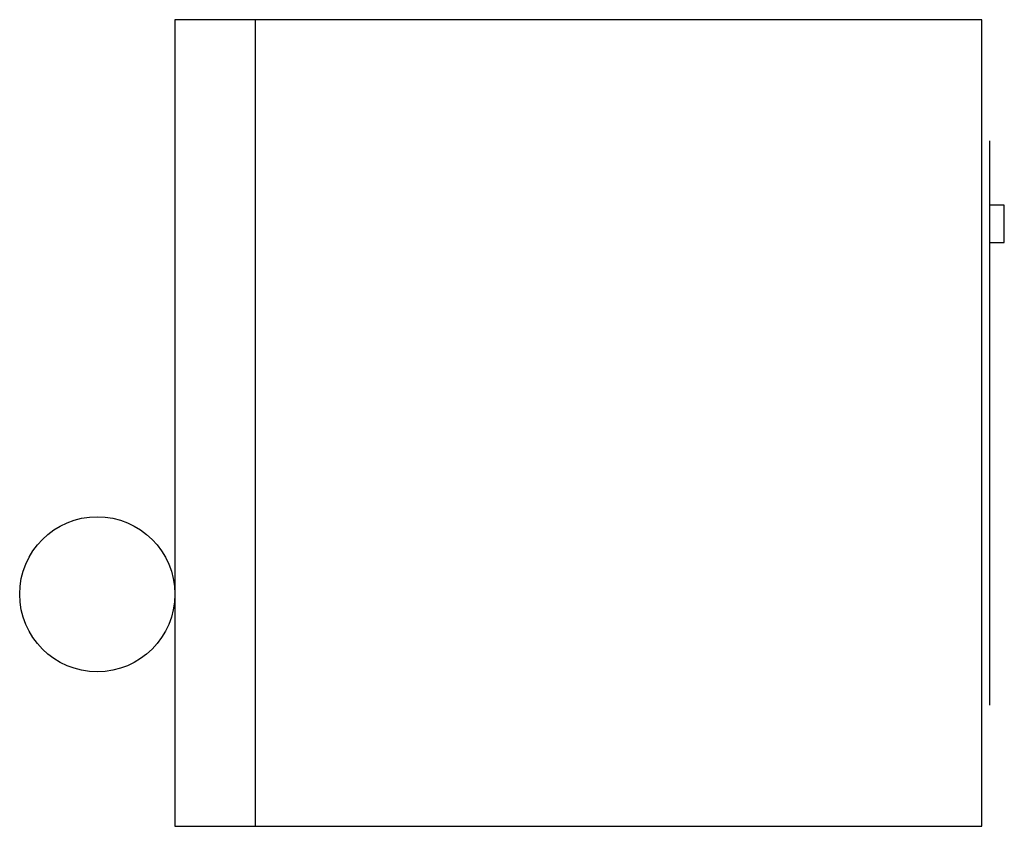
# Model space of a CAD drawing. Header units: inches. Extents: x 0 to 31.7, y -13 to 13.
import ezdxf

# ---------------------------------------------------------------- set-up
doc = ezdxf.new("R2010")
doc.units = ezdxf.units.IN
doc.header["$MEASUREMENT"] = 0
doc.layers.add('0EMPORARY', color=7, linetype='Continuous')

msp = doc.modelspace()

# ---------------------------------------------------------------- linework, layer by layer
at = {"layer": '0EMPORARY', "color": 7, "linetype": 'Continuous'}
for p, q in [((5, 13), (5, -13)), ((31, 13), (5, 13)), ((7.6, -13), (7.6, 13)), ((31, -13), (31, 13)), ((31.25, 9.090682), (31.25, -9.090682)), ((31.728227, 7.017369), (31.25, 7.017369)), ((31.728227, 5.821226), (31.728227, 7.017369)), ((31.25, 5.821226), (31.728227, 5.821226)), ((5, -13), (31, -13))]:
    msp.add_line(p, q, dxfattribs=at)
msp.add_circle((2.5, -5.520038), 2.5, dxfattribs=at)

doc.saveas('drawing.dxf')
